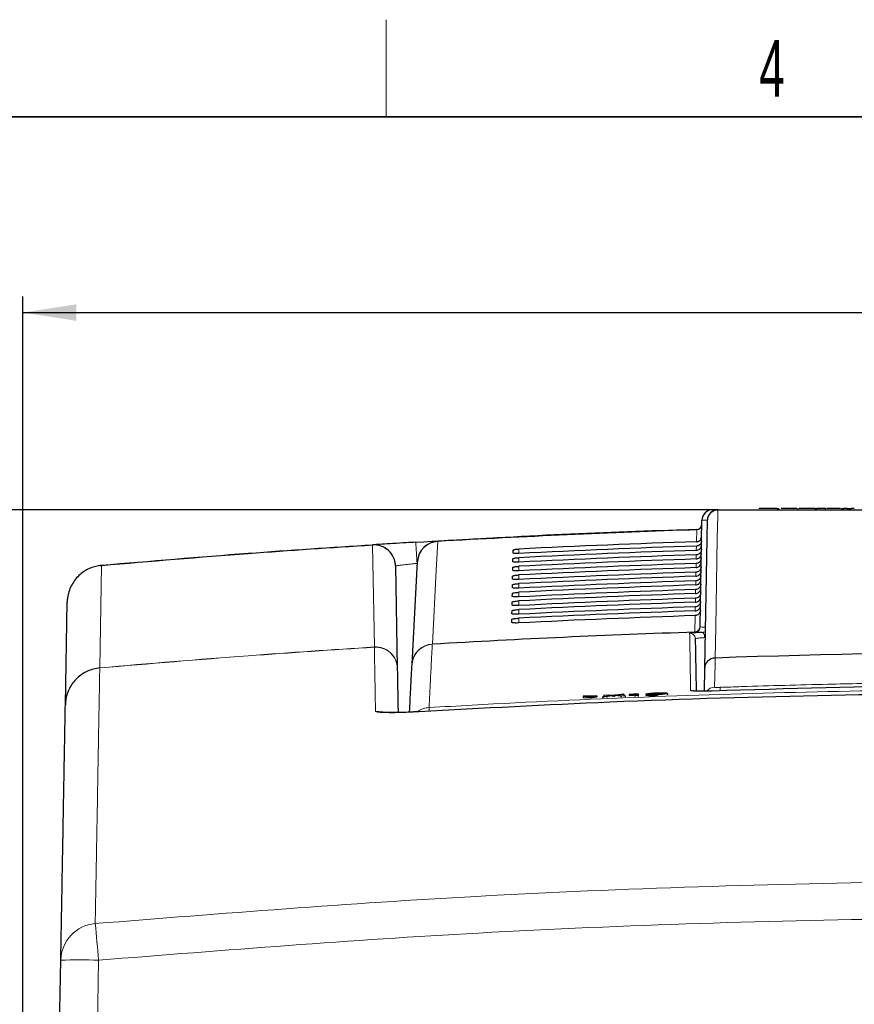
# Paper-space layout 'Blatt3' of a CAD drawing. Header units: millimetres. Extents: x 5 to 418, y 2 to 292.
# Tile 28 of 36: x 147 to 198, y 228 to 288. Entities that reach past the tile are written whole.
import ezdxf

# ---------------------------------------------------------------- set-up
doc = ezdxf.new("R2010")
doc.units = ezdxf.units.MM
doc.layers.add('SLD-0', color=7, linetype='Continuous')
doc.styles.add('SLDTEXTSTYLE0', font='TXT', dxfattribs={"width": 0.605})
doc.dimstyles.new('SLDDIMSTYLE5', dxfattribs={"dimtxt": 3.5, "dimasz": 3.302, "dimexe": 0, "dimexo": 0.0625, "dimgap": 0.875, "dimtad": 1, "dimlfac": 1.5, "dimrnd": 1e-09, "dimzin": 12, "dimdsep": 46, "dimtxsty": 'SLDTEXTSTYLE0', "dimsah": 1, "dimcen": 0.09, "dimadec": 0, "dimazin": 3, "dimtfac": 1, "dimtofl": 0, "dimtmove": 0, "dimatfit": 3, "dimfxl": 1, "dimfrac": 2, "dimtolj": 1, "dimtzin": 12, "dimarcsym": 0})

# ---------------------------------------------------------------- blocks, each defined once
blk = doc.blocks.new('_D_12')
at = {"layer": 'SLD-0', "color": 7}
for p, q in [((146.79, 140.933), (146.79, 271.389)), ((312.79, 140.933), (312.79, 271.389)), ((146.79, 270.389), (312.79, 270.389))]:
    blk.add_line(p, q, dxfattribs=at)
for points in [[(146.79, 270.389), (150.092, 269.881), (150.092, 270.897)], [(312.79, 270.389), (309.488, 270.897), (309.488, 269.881)]]:
    blk.add_solid(points, dxfattribs=at)
at = {"layer": 'SLD-0', "color": 7, "insert": (225.779, 274.901), "char_height": 3.5, "attachment_point": 1, "style": 'SLDTEXTSTYLE0'}
blk.add_mtext('249', dxfattribs=at)
blk = doc.blocks.new('_D_20')
at = {"layer": 'SLD-0', "color": 7}
for p, q in [((189.779, 258.2), (121.486, 258.2)), ((122.486, 138.266), (122.486, 258.2)), ((147.164, 138.266), (121.486, 138.266))]:
    blk.add_line(p, q, dxfattribs=at)
for points in [[(122.486, 258.2), (121.978, 254.898), (122.994, 254.898)], [(122.486, 138.266), (122.994, 141.568), (121.978, 141.568)]]:
    blk.add_solid(points, dxfattribs=at)
at = {"layer": 'SLD-0', "color": 7, "insert": (117.975, 192.217), "char_height": 3.5, "attachment_point": 1, "rotation": 90, "style": 'SLDTEXTSTYLE0'}
blk.add_mtext('179,9', dxfattribs=at)

psp = doc.layouts.new('Blatt3')

# ---------------------------------------------------------------- linework, layer by layer
at = {"color": 7, "linetype": 'Continuous', "lineweight": 25}
for p, q in [((189.4449, 258.1998), (189.7792, 258.1998)), ((192.4992, 258.2665), (192.2924, 258.2665)), ((193.2137, 258.2665), (192.4992, 258.2665)), ((193.4206, 258.2665), (193.2137, 258.2665)), ((193.4206, 258.2665), (193.5483, 258.2665)), ((194.6811, 258.2665), (194.7554, 258.2665)), ((195.771, 258.2665), (195.583, 258.2665)), ((195.771, 258.2665), (195.8838, 258.2665)), ((196.0154, 258.2665), (195.8838, 258.2665)), ((196.4013, 258.2665), (196.4396, 258.2665)), ((197.3937, 258.2665), (197.5573, 258.2665)), ((197.7454, 258.2665), (197.5573, 258.2665)), ((197.7454, 258.2665), (198.0086, 258.2665)), ((198.1966, 258.2665), (198.0086, 258.2665)), ((188.6637, 250.9739), (188.7784, 257.5448)), ((188.9533, 248.4171), (189.1127, 257.5448)), ((177.0903, 254.9882), (177.0935, 255.167)), ((177.0997, 255.5246), (177.1028, 255.7034)), ((169.8333, 254.7201), (169.9433, 248.415)), ((170.8571, 248.6454), (171.1895, 254.9872)), ((177.081, 254.4519), (177.0841, 254.6306)), ((177.0716, 253.9155), (177.0747, 254.0943)), ((177.0623, 253.3791), (177.0654, 253.5579)), ((177.0529, 252.8428), (177.056, 253.0216)), ((149.423, 246.1358), (149.5354, 252.4752)), ((177.0435, 252.3064), (177.0467, 252.4852)), ((177.0342, 251.77), (177.0373, 251.9488)), ((177.0248, 251.2337), (177.0279, 251.4125)), ((188.9533, 248.4171), (188.9526, 248.3742)), ((188.9282, 246.9757), (188.9526, 248.3742)), ((189.978, 247.2172), (189.898, 247.2138)), ((182.2741, 246.6941), (181.428, 246.6609)), ((181.428, 246.6609), (181.8527, 246.6288)), ((181.428, 246.6609), (181.4306, 246.5944)), ((181.4306, 246.5944), (181.8553, 246.5623)), ((181.8527, 246.6288), (182.2741, 246.6941)), ((181.8527, 246.6288), (181.8553, 246.5623)), ((181.8553, 246.5623), (182.2767, 246.6277)), ((182.2741, 246.6941), (182.2767, 246.6277)), ((182.6387, 246.6353), (183.2031, 246.7124)), ((182.9023, 246.6457), (182.6387, 246.6353)), ((182.6387, 246.6353), (182.6413, 246.5688)), ((182.7139, 246.7403), (182.9741, 246.7505)), ((183.2031, 246.7124), (182.7139, 246.7403)), ((182.7139, 246.7403), (182.7165, 246.6738)), ((182.7261, 246.6732), (182.7165, 246.6738)), ((183.2636, 246.695), (182.9023, 246.6457)), ((182.9023, 246.6457), (182.9049, 246.5799)), ((182.9741, 246.7505), (183.2423, 246.7352)), ((183.3355, 246.7048), (183.3381, 246.6401)), ((183.7728, 246.6799), (183.3987, 246.7012)), ((183.4219, 246.7423), (183.6874, 246.7785)), ((183.9514, 246.7889), (183.4652, 246.7225)), ((183.4652, 246.7225), (184.0333, 246.6901)), ((183.6874, 246.7785), (183.9514, 246.7889)), ((184.0333, 246.6901), (183.7728, 246.6799)), ((183.7728, 246.6799), (183.7753, 246.6159)), ((183.9514, 246.7889), (183.9539, 246.7249)), ((184.0333, 246.6901), (184.0358, 246.6264)), ((184.2773, 246.7642), (184.2769, 246.7762)), ((184.2773, 246.7642), (184.2798, 246.7006)), ((184.6331, 246.7137), (184.6304, 246.7931)), ((184.8295, 246.7214), (184.6331, 246.7137)), ((184.6331, 246.7137), (184.6355, 246.6503)), ((184.6996, 246.8183), (184.8261, 246.8233)), ((184.8261, 246.8233), (184.8295, 246.7214)), ((184.8261, 246.8233), (184.8286, 246.7596)), ((184.8295, 246.7214), (184.832, 246.658)), ((185.3188, 246.7924), (185.3213, 246.7287)), ((186.013, 246.8595), (186.0156, 246.7945)), ((186.0308, 246.7674), (186.0334, 246.7025)), ((186.6145, 246.8653), (186.3986, 246.8537)), ((186.439, 246.8207), (186.6552, 246.8259)), ((186.6145, 246.8653), (186.6161, 246.825)), ((186.6552, 246.8259), (186.6578, 246.7594)), ((148.5879, 199.0688), (149.1428, 230.3454))]:
    psp.add_line(p, q, dxfattribs=at)
at = {"color": 7, "linetype": 'Continuous', "lineweight": 18}
for p, q in [((188.4386, 256.2212), (188.4514, 256.9581)), ((188.4514, 256.9581), (188.4518, 256.9699)), ((188.7608, 256.5389), (188.7606, 256.5389)), ((168.5272, 249.7107), (168.4169, 256.0158)), ((172.4457, 256.2368), (172.445, 256.2486)), ((177.4565, 255.4945), (177.4565, 255.7682)), ((188.4292, 255.6867), (188.4338, 255.9497)), ((177.4565, 254.9574), (177.4565, 255.2336)), ((188.4199, 255.1521), (188.4245, 255.4126)), ((151.6647, 254.7465), (151.5521, 248.4244)), ((171.1636, 254.8828), (171.1687, 254.5896)), ((177.4565, 254.4203), (177.4565, 254.699)), ((188.4106, 254.6175), (188.4151, 254.8755)), ((177.4565, 253.8831), (177.4565, 254.1644)), ((188.4013, 254.083), (188.4057, 254.3385)), ((177.4565, 253.346), (177.4565, 253.6297)), ((188.392, 253.5484), (188.3964, 253.8014)), ((177.4565, 252.8089), (177.4565, 253.0951)), ((188.3733, 252.4793), (188.3777, 252.7272)), ((188.3827, 253.0138), (188.387, 253.2643)), ((177.4565, 252.2717), (177.4565, 252.5605)), ((188.364, 251.9447), (188.3683, 252.1902)), ((177.4565, 251.7346), (177.4565, 252.0259)), ((177.4565, 251.1975), (177.4565, 251.4912)), ((188.3414, 250.6495), (188.3589, 251.6531)), ((188.6637, 250.9739), (188.665, 250.9629)), ((188.665, 250.9629), (188.6716, 250.9544)), ((188.3432, 250.6388), (188.3414, 250.6495)), ((188.3516, 250.6278), (188.3432, 250.6388)), ((168.5272, 249.7107), (168.5269, 249.6993)), ((172.1101, 249.8835), (172.1119, 249.8949)), ((189.5957, 249.0275), (189.5972, 249.049)), ((151.5498, 248.4129), (151.5498, 248.4147)), ((151.5521, 248.4244), (151.5518, 248.4168)), ((183.2636, 246.695), (183.2662, 246.6302)), ((183.3987, 246.7012), (183.4012, 246.6367)), ((151.4758, 230.3455), (150.9209, 199.0688))]:
    psp.add_line(p, q, dxfattribs=at)
at = {"color": 7, "linetype": 'Continuous', "lineweight": 18, "flags": 128}
for points in [[(189.757, 258.1767), (189.751, 257.8312), (189.7268, 256.4493), (189.63, 250.9216), (189.5972, 249.049)], [(168.4162, 256.0275), (168.4162, 256.0273), (168.4162, 256.0268), (168.4163, 256.0259), (168.4164, 256.0246), (168.4165, 256.0229), (168.4166, 256.0209), (168.4168, 256.0186), (168.4169, 256.0158)], [(172.4457, 256.2368), (172.427, 255.8816), (172.3522, 254.4605), (172.1119, 249.8949)], [(188.9486, 250.2907), (188.9431, 250.3541), (188.9327, 250.4149), (188.9178, 250.4708), (188.899, 250.5199), (188.877, 250.5602), (188.8526, 250.5903), (188.8266, 250.6092), (188.8, 250.6161)], [(189.5957, 249.0275), (189.5942, 248.9443), (189.5884, 248.6118), (189.5641, 247.2215)], [(169.0105, 245.6936), (168.8651, 245.7222), (168.5964, 245.7325)]]:
    psp.add_lwpolyline(points, dxfattribs=at)
at = {"color": 7, "linetype": 'Continuous', "lineweight": 25}
for centre, radius, start, end in [((189.4449, 257.5331), 0.6667, 90, 179), ((189.7792, 257.5331), 0.6667, 90, 179), ((210.4565, -409.3335), 666.6667, 91.8915084, 93.2686177), ((188.4408, 257.303), 0.3333, 271.891508, 359), ((168.5001, 254.6968), 1.3333, 1, 93.6096), ((172.521, 254.9174), 1.3333, 93.268618, 177), ((210.4565, -409.3335), 660.3314, 91.9183596, 93.3291212), ((210.4565, -341.8002), 591.1958, 87.9778569, 92.0221431)]:
    psp.add_arc(centre, radius, start, end, dxfattribs=at)
at = {"color": 7, "linetype": 'Continuous', "lineweight": 18}
for centre, radius, start, end in [((189.7665, 257.5225), 0.6542, 90.830954, 178.053141), ((189.7885, 258.1687), 0.0325, 106.556336, 165.709), ((210.4565, -409.3335), 666.6549, 91.8915722, 93.2686177), ((188.4422, 257.2896), 0.3317, 271.595857, 358.761046), ((168.5055, 254.6907), 1.3281, 1.270168, 93.823164), ((-144.668, 236.5554), 316.3628, 3.321088, 3.558358), ((172.5133, 254.9127), 1.3259, 92.922787, 176.778589), ((188.3321, 250.9811), 0.3317, 271.623052, 358.761196), ((188.3311, 250.9726), 0.3341, 272.07739, 358.3284), ((188.3383, 250.9608), 0.3333, 272.274803, 358.885834), ((210.4565, -409.3335), 660.3427, 91.9190537, 93.3289036), ((188.0296, 250.2227), 0.3333, 1.011817, 91.95839), ((168.6108, 248.3688), 1.3331, 1.009788, 93.607865), ((168.6155, 248.3855), 1.3281, 1.270114, 93.813807), ((172.1871, 248.5527), 1.333, 93.31444, 176.990741), ((172.1809, 248.5709), 1.3258, 92.982173, 176.778888), ((189.6184, 248.3619), 0.6659, 91.956745, 178.948065), ((189.6072, 248.3948), 0.6542, 90.874316, 178.054079), ((210.4565, -341.8002), 591.2173, 87.9780764, 92.0219236), ((189.5874, 246.5548), 0.6671, 92.005529, 139.799222), ((106.8762, 244.0983), 83.0797, 2.001397, 2.148115), ((188.0912, 246.6937), 0.3339, 64.350128, 91.951666), ((171.9816, 244.6313), 1.3348, 93.329768, 124.939554), ((159.8838, 245.0378), 12.0559, 3.434392, 4.405331), ((151.4628, 230.2953), 2.3205, 94.753302, 178.764544), ((-323.51, 188.3855), 476.8355, 5.048377, 5.321334), ((150.3113, 197.5697), 32.7965, 87.965283, 92.041854)]:
    psp.add_arc(centre, radius, start, end, dxfattribs=at)
psp.add_ellipse((190.1117, 257.5331), major_axis=(1.3333, -0.0116), ratio=0.0087242, start_param=2.4177127, end_param=3.1415165, dxfattribs=at)
at = {"color": 7, "linetype": 'Continuous', "lineweight": 25}
for centre, major_axis, start_param, end_param in [((210.4565, -410.8925), (0, 667.4769), 0.0329928, 0.0494602), ((210.4565, -407.7825), (0, 664.0975), 0.0331679, 0.0497121), ((210.4565, -410.8912), (0, 666.9417), 0.0330333, 0.0494999), ((210.4565, -407.7838), (0, 663.5622), 0.0332088, 0.0497522), ((210.4565, -410.89), (0, 666.4065), 0.0330738, 0.0495397), ((210.4565, -407.785), (0, 663.027), 0.0332497, 0.0497924), ((210.4565, -410.8887), (0, 665.8713), 0.0331144, 0.0495796), ((210.4565, -407.7863), (0, 662.4918), 0.0332907, 0.0498327), ((210.4565, -410.8875), (0, 665.3361), 0.0331551, 0.0496195), ((210.4565, -407.7875), (0, 661.9566), 0.0333318, 0.049873), ((210.4565, -410.8862), (0, 664.8009), 0.0331958, 0.0496595), ((210.4565, -407.7888), (0, 661.4214), 0.033373, 0.0499134), ((210.4565, -410.885), (0, 664.2657), 0.0332366, 0.0496995), ((210.4565, -407.79), (0, 660.8862), 0.0334142, 0.0499539), ((210.4565, -410.8837), (0, 663.7304), 0.0332775, 0.0497396), ((210.4565, -407.7913), (0, 660.351), 0.0334555, 0.0499944), ((210.4565, -410.8825), (0, 663.1952), 0.0333184, 0.0497798), ((210.4565, -407.7925), (0, 659.8157), 0.0334968, 0.050035)]:
    psp.add_ellipse(centre, major_axis=major_axis, ratio=0.9999973, start_param=start_param, end_param=end_param, dxfattribs=at)
at = {"color": 7, "linetype": 'Continuous', "lineweight": 18}
for points, knots in [([(231.1559, 258.1767), (227.7353, 258.1768), (220.894, 258.177), (212.8475, 258.1771), (205.9245, 258.1771), (200.1219, 258.177), (194.3448, 258.1769), (190.898, 258.1767), (189.757, 258.1767)], [0, 0, 0, 0, 0.2486467, 0.497289, 0.5811431, 0.7490357, 0.9169292, 1, 1, 1, 1]), ([(169.8333, 254.7201), (169.8479, 254.7243), (169.8773, 254.7328), (170.1066, 254.7645), (170.4441, 254.8057), (170.8181, 254.8474), (171.0655, 254.8727), (171.1636, 254.8828)], [0, 0, 0, 0, 0.21427, 0.4287754, 0.6436592, 0.858804, 1, 1, 1, 1]), ([(188.6716, 250.9544), (188.7001, 250.9499), (188.7508, 250.942), (188.9222, 250.9417), (188.9974, 250.9415)], [0, 0, 0, 0, 0.560985, 1, 1, 1, 1]), ([(188.0183, 250.5557), (188.0329, 250.5605), (188.0623, 250.57), (188.2928, 250.589), (188.5619, 250.6049), (188.7478, 250.6136), (188.8, 250.6161)], [0, 0, 0, 0, 0.2949123, 0.5898446, 0.8848018, 1, 1, 1, 1]), ([(188.0798, 247.0274), (188.0796, 247.0418), (188.0783, 247.1138), (188.0731, 247.4117), (188.0534, 248.5427), (188.0329, 249.7172), (188.0217, 250.3582), (188.0183, 250.5557)], [0, 0, 0, 0, 0.0088087, 0.0440433, 0.1849823, 0.7487663, 1, 1, 1, 1]), ([(188.9486, 250.2907), (188.9095, 250.2884), (188.7701, 250.2801), (188.5685, 250.2643), (188.3958, 250.2446), (188.3738, 250.2339), (188.3629, 250.2286)], [0, 0, 0, 0, 0.1151457, 0.4100518, 0.7050246, 1, 1, 1, 1]), ([(188.8, 250.6161), (188.8375, 250.6193), (188.9039, 250.6251), (188.9655, 250.6442), (188.9924, 250.6525)], [0, 0, 0, 0, 0.5638041, 1, 1, 1, 1]), ([(168.5269, 249.6993), (165.927, 249.5281), (160.2638, 249.1552), (154.6087, 248.6735), (151.5498, 248.4129)], [0, 0, 0, 0, 0.4590772, 1, 1, 1, 1]), ([(151.5521, 248.4244), (154.61, 248.6849), (160.2644, 249.1665), (165.927, 249.5394), (168.5272, 249.7107)], [0, 0, 0, 0, 0.5408011, 1, 1, 1, 1]), ([(168.5964, 245.7325), (168.5862, 246.3147), (168.5658, 247.4792), (168.5421, 248.8285), (168.5322, 249.3977), (168.5269, 249.6993)], [0, 0, 0, 0, 0.3196707, 0.6394063, 1, 1, 1, 1]), ([(172.1101, 249.8835), (172.1088, 249.8587), (172.1023, 249.7348), (172.0713, 249.1457), (172.0109, 247.9966), (171.9337, 246.5277), (171.904, 245.9638)], [0, 0, 0, 0, 0.0322876, 0.1614382, 0.6780666, 1, 1, 1, 1]), ([(151.5498, 248.4129), (151.5451, 248.1453), (151.5356, 247.61), (151.5125, 246.3037), (151.4828, 244.6224), (151.4458, 242.5283), (151.4016, 240.0264), (151.3453, 236.8425), (151.2977, 234.1458), (151.2705, 232.6079)], [0, 0, 0, 0, 0.1354201, 0.2708403, 0.4076924, 0.5445446, 0.6814383, 0.818332, 1, 1, 1, 1]), ([(189.5641, 247.2215), (189.5677, 247.2192), (189.575, 247.2148), (189.6324, 247.2106), (189.7169, 247.2089), (189.8107, 247.2097), (189.8727, 247.2116), (189.8976, 247.2124)], [0, 0, 0, 0, 0.2147505, 0.4295793, 0.6438148, 0.8575512, 1, 1, 1, 1]), ([(189.8976, 247.2124), (190.3417, 247.2276), (192.5627, 247.3035), (196.1426, 247.4053), (199.2789, 247.4641), (200.6377, 247.4896)], [0, 0, 0, 0, 0.1241023, 0.6205161, 1, 1, 1, 1]), ([(171.904, 245.9638), (172.7915, 246.0151), (177.2286, 246.2713), (188.7771, 246.8086), (206.5628, 247.1974), (227.8388, 247.0156), (241.9777, 246.3131), (249.0089, 245.9638)], [0, 0, 0, 0, 0.03456624, 0.17283554, 0.44954959, 0.72626364, 1, 1, 1, 1]), ([(189.4128, 246.9845), (189.2628, 246.9806), (188.963, 246.9729), (188.5635, 246.9748), (188.262, 246.9868), (188.1027, 247.0058), (188.0863, 247.0213), (188.0798, 247.0274)], [0, 0, 0, 0, 0.2149218, 0.4298257, 0.6447637, 0.8597292, 1, 1, 1, 1]), ([(168.5964, 245.7325), (168.6098, 245.7194), (168.6434, 245.6867), (168.9656, 245.6539), (169.5697, 245.6432), (170.3695, 245.6591), (170.9688, 245.6904), (171.2685, 245.706)], [0, 0, 0, 0, 0.1425574, 0.3566686, 0.5708961, 0.785425, 1, 1, 1, 1]), ([(151.2705, 232.6079), (159.1231, 233.2307), (171.5362, 234.2152), (188.5485, 234.9252), (202.2683, 235.2405), (215.9921, 235.2669), (229.7136, 235.0127), (243.4269, 234.4754), (252.56, 233.9282), (257.1231, 233.6073), (257.1231, 233.6073)], [0, 0, 0, 0, 0.2229873, 0.3524885, 0.4819898, 0.611491, 0.7409922, 0.870496, 0.9999996, 1, 1, 1, 1]), ([(256.9612, 231.3416), (252.412, 231.6341), (243.3136, 232.2193), (229.6467, 232.7388), (215.9731, 232.9964), (202.2967, 232.9689), (188.6244, 232.655), (171.671, 231.9474), (159.3011, 230.9662), (151.4758, 230.3455)], [0, 0, 0, 0, 0.1295027, 0.2590054, 0.3885077, 0.51801, 0.6475123, 0.7770145, 1, 1, 1, 1])]:
    psp.add_open_spline(points, degree=3, knots=knots, dxfattribs=at)
at = {"color": 7, "linetype": 'Continuous', "lineweight": 25}
for points, knots in [([(189.7792, 258.1998), (193.2261, 258.1998), (200.1341, 258.1998), (210.5166, 258.1998), (220.8755, 258.1998), (227.7096, 258.1998), (231.1337, 258.1998)], [0, 0, 0, 0, 0.2508222, 0.5026819, 0.7508343, 1, 1, 1, 1]), ([(194.1704, 258.2665), (194.0911, 258.2665), (193.9329, 258.2665), (193.7559, 258.2665), (193.6747, 258.2665), (193.6682, 258.2665), (193.665, 258.2665)], [0, 0, 0, 0, 0.27995211, 0.55866091, 0.77899431, 1, 1, 1, 1]), ([(194.6369, 258.2665), (194.6158, 258.2665), (194.5736, 258.2665), (194.4094, 258.2665), (194.261, 258.2665), (194.1704, 258.2665)], [0, 0, 0, 0, 0.28061317, 0.56083289, 1, 1, 1, 1]), ([(195.144, 258.2665), (195.0949, 258.2665), (194.9971, 258.2665), (194.8754, 258.2665), (194.8033, 258.2665), (194.7966, 258.2665), (194.7932, 258.2665)], [0, 0, 0, 0, 0.2808155, 0.5596902, 0.7796958, 1, 1, 1, 1]), ([(195.5265, 258.2665), (195.4624, 258.2665), (195.3478, 258.2665), (195.2063, 258.2665), (195.144, 258.2665)], [0, 0, 0, 0, 0.55997142, 1, 1, 1, 1]), ([(195.583, 258.2665), (195.568, 258.2665), (195.5414, 258.2665), (195.5311, 258.2665), (195.5265, 258.2665)], [0, 0, 0, 0, 0.5596973, 1, 1, 1, 1]), ([(196.259, 258.2665), (196.2294, 258.2665), (196.1704, 258.2665), (196.0856, 258.2665), (196.0045, 258.2665), (196.0109, 258.2665), (196.0154, 258.2665)], [0, 0, 0, 0, 0.18743274, 0.37382111, 0.5594622, 1, 1, 1, 1]), ([(196.3915, 258.2665), (196.367, 258.2665), (196.3232, 258.2665), (196.2786, 258.2665), (196.259, 258.2665)], [0, 0, 0, 0, 0.5600783, 1, 1, 1, 1]), ([(196.9306, 258.2665), (196.8712, 258.2665), (196.7528, 258.2665), (196.601, 258.2665), (196.5161, 258.2665), (196.4957, 258.2665), (196.4855, 258.2665)], [0, 0, 0, 0, 0.2807392, 0.5592969, 0.7793109, 1, 1, 1, 1]), ([(197.3505, 258.2665), (197.3414, 258.2665), (197.3233, 258.2665), (197.1659, 258.2665), (197.0199, 258.2665), (196.9306, 258.2665)], [0, 0, 0, 0, 0.279926, 0.5600378, 1, 1, 1, 1]), ([(171.085, 256.1905), (176.4534, 256.5026), (182.2502, 256.8397), (188.0544, 256.9666), (188.4833, 256.976)], [0, 0, 0, 0, 0.92610091, 1, 1, 1, 1]), ([(188.4386, 256.2212), (188.4757, 256.2261), (188.5501, 256.236), (188.6476, 256.2965), (188.7204, 256.3834), (188.754, 256.47), (188.7591, 256.5232), (188.7606, 256.5389)], [0, 0, 0, 0, 0.225254, 0.4504807, 0.6764687, 0.9039241, 1, 1, 1, 1]), ([(151.6627, 254.7581), (154.6845, 255.0151), (160.2651, 255.4897), (165.8537, 255.8584), (168.4162, 256.0275)], [0, 0, 0, 0, 0.5414736, 1, 1, 1, 1]), ([(168.4169, 256.0158), (165.8545, 255.8467), (160.2663, 255.478), (154.6861, 255.0035), (151.6647, 254.7465)], [0, 0, 0, 0, 0.458552, 1, 1, 1, 1]), ([(171.085, 256.1905), (170.8884, 256.1788), (170.3924, 256.1494), (169.6421, 256.1039), (168.9649, 256.062), (168.5048, 256.0331), (168.4457, 256.0294), (168.4162, 256.0275)], [0, 0, 0, 0, 0.1412667, 0.3563819, 0.5711623, 0.7856219, 1, 1, 1, 1]), ([(177.1028, 255.7034), (177.1035, 255.7055), (177.1059, 255.713), (177.1361, 255.727), (177.2091, 255.7437), (177.3109, 255.7578), (177.3989, 255.7652), (177.4476, 255.7678), (177.4565, 255.7682)], [0, 0, 0, 0, 0.0850535, 0.30199052, 0.51961151, 0.73676938, 0.95223374, 1, 1, 1, 1]), ([(188.7469, 255.7437), (188.7425, 255.7055), (188.7337, 255.6292), (188.6734, 255.5285), (188.5862, 255.4538), (188.4973, 255.4186), (188.4422, 255.4141), (188.4245, 255.4126)], [0, 0, 0, 0, 0.2249182, 0.4498771, 0.6736383, 0.8949613, 1, 1, 1, 1]), ([(188.4292, 255.6867), (188.4664, 255.6916), (188.5407, 255.7014), (188.6383, 255.7619), (188.711, 255.8488), (188.7463, 255.9392), (188.7503, 255.9965), (188.7517, 256.0162)], [0, 0, 0, 0, 0.2200079, 0.4399891, 0.6607138, 0.8828719, 1, 1, 1, 1]), ([(188.7563, 256.2808), (188.7519, 256.2426), (188.7431, 256.1663), (188.6828, 256.0656), (188.5956, 255.9908), (188.5067, 255.9557), (188.4516, 255.9511), (188.4338, 255.9497)], [0, 0, 0, 0, 0.2249122, 0.4498651, 0.6736204, 0.8949376, 1, 1, 1, 1]), ([(177.0935, 255.167), (177.0942, 255.1693), (177.0968, 255.1771), (177.1286, 255.1916), (177.204, 255.2087), (177.3089, 255.2231), (177.3987, 255.2306), (177.448, 255.2332), (177.4565, 255.2336)], [0, 0, 0, 0, 0.08853685, 0.30549419, 0.52312074, 0.74026227, 0.95569578, 1, 1, 1, 1]), ([(177.4565, 255.4945), (177.4412, 255.4938), (177.3863, 255.4914), (177.294, 255.4907), (177.1963, 255.4953), (177.1277, 255.5052), (177.1017, 255.516), (177.1001, 255.5229), (177.0997, 255.5246)], [0, 0, 0, 0, 0.0819832, 0.2941466, 0.5056511, 0.7175519, 0.931033, 1, 1, 1, 1]), ([(188.7375, 255.2066), (188.7331, 255.1685), (188.7243, 255.0922), (188.6641, 254.9915), (188.5768, 254.9167), (188.488, 254.8815), (188.4328, 254.877), (188.4151, 254.8755)], [0, 0, 0, 0, 0.2249241, 0.449889, 0.6736562, 0.8949851, 1, 1, 1, 1]), ([(188.4199, 255.1521), (188.4571, 255.157), (188.5314, 255.1668), (188.629, 255.2274), (188.7017, 255.3143), (188.7369, 255.4047), (188.741, 255.4619), (188.7423, 255.4816)], [0, 0, 0, 0, 0.2200138, 0.4400009, 0.6607316, 0.8828958, 1, 1, 1, 1]), ([(151.5475, 254.745), (151.3289, 254.6956), (150.8542, 254.5885), (150.2271, 254.151), (149.7501, 253.5159), (149.5661, 252.9247), (149.5375, 252.5733), (149.5356, 252.4824), (149.5354, 252.4752)], [0, 0, 0, 0, 0.2028755, 0.4405312, 0.6784807, 0.916947, 0.9934265, 1, 1, 1, 1]), ([(151.5475, 254.745), (151.5838, 254.7496), (151.6221, 254.7545), (151.6606, 254.7579), (151.6627, 254.7581)], [0, 0, 0, 0, 0.945588, 1, 1, 1, 1]), ([(151.6647, 254.7465), (151.6626, 254.7465), (151.6234, 254.747), (151.5844, 254.746), (151.5475, 254.745)], [0, 0, 0, 0, 0.0537687, 1, 1, 1, 1]), ([(177.0841, 254.6306), (177.0849, 254.6331), (177.0877, 254.6412), (177.121, 254.6561), (177.199, 254.6737), (177.3069, 254.6884), (177.3985, 254.696), (177.4485, 254.6986), (177.4565, 254.699)], [0, 0, 0, 0, 0.0918409, 0.3088174, 0.5264491, 0.7435751, 0.9589796, 1, 1, 1, 1]), ([(177.4565, 254.9574), (177.4401, 254.9567), (177.3831, 254.9541), (177.2879, 254.9535), (177.1881, 254.9583), (177.1182, 254.9685), (177.0923, 254.9795), (177.0907, 254.9866), (177.0903, 254.9882)], [0, 0, 0, 0, 0.08535942, 0.29750523, 0.50900587, 0.7209231, 0.93443429, 1, 1, 1, 1]), ([(188.7282, 254.6696), (188.7238, 254.6314), (188.7149, 254.5551), (188.6547, 254.4544), (188.5675, 254.3796), (188.4786, 254.3445), (188.4235, 254.3399), (188.4057, 254.3385)], [0, 0, 0, 0, 0.2249301, 0.449901, 0.6736741, 0.8950089, 1, 1, 1, 1]), ([(188.4106, 254.6175), (188.4478, 254.6225), (188.5221, 254.6323), (188.6197, 254.6928), (188.6924, 254.7797), (188.7276, 254.8701), (188.7316, 254.9273), (188.733, 254.9471)], [0, 0, 0, 0, 0.2200197, 0.4400127, 0.6607494, 0.8829196, 1, 1, 1, 1]), ([(177.4565, 253.8831), (177.438, 253.8823), (177.3768, 253.8796), (177.2759, 253.8791), (177.1717, 253.8843), (177.0993, 253.8952), (177.0734, 253.9067), (177.0719, 253.9139), (177.0716, 253.9155)], [0, 0, 0, 0, 0.0916086, 0.3037232, 0.5152183, 0.7271671, 0.9407346, 1, 1, 1, 1]), ([(177.0747, 254.0943), (177.0756, 254.0969), (177.0786, 254.1053), (177.1135, 254.1207), (177.1939, 254.1386), (177.3049, 254.1537), (177.3983, 254.1613), (177.4489, 254.164), (177.4565, 254.1644)], [0, 0, 0, 0, 0.09497923, 0.31197387, 0.5296104, 0.74672165, 0.96209856, 1, 1, 1, 1]), ([(177.4565, 254.4203), (177.4391, 254.4195), (177.38, 254.4169), (177.2819, 254.4163), (177.1799, 254.4213), (177.1088, 254.4318), (177.0828, 254.4431), (177.0813, 254.4503), (177.081, 254.4519)], [0, 0, 0, 0, 0.0885636, 0.3006931, 0.5121907, 0.724124, 0.9376639, 1, 1, 1, 1]), ([(188.7188, 254.1325), (188.7144, 254.0943), (188.7056, 254.018), (188.6453, 253.9173), (188.5581, 253.8426), (188.4692, 253.8074), (188.4141, 253.8029), (188.3964, 253.8014)], [0, 0, 0, 0, 0.2249361, 0.4499129, 0.673692, 0.8950327, 1, 1, 1, 1]), ([(188.4013, 254.083), (188.4385, 254.0879), (188.5128, 254.0977), (188.6103, 254.1583), (188.683, 254.2452), (188.7183, 254.3355), (188.7223, 254.3928), (188.7237, 254.4125)], [0, 0, 0, 0, 0.2200256, 0.4400245, 0.6607672, 0.8829435, 1, 1, 1, 1]), ([(177.4565, 253.346), (177.437, 253.3451), (177.3737, 253.3424), (177.2699, 253.3419), (177.1635, 253.3473), (177.0899, 253.3585), (177.0639, 253.3703), (177.0625, 253.3776), (177.0623, 253.3791)], [0, 0, 0, 0, 0.0945061, 0.3066068, 0.5181, 0.730064, 0.9436579, 1, 1, 1, 1]), ([(177.0654, 253.5579), (177.0663, 253.5606), (177.0695, 253.5694), (177.106, 253.5852), (177.1888, 253.6036), (177.3029, 253.619), (177.3981, 253.6267), (177.4493, 253.6294), (177.4565, 253.6297)], [0, 0, 0, 0, 0.097964, 0.3149759, 0.5326169, 0.7497141, 0.965065, 1, 1, 1, 1]), ([(188.3827, 253.0138), (188.4198, 253.0188), (188.4942, 253.0286), (188.5917, 253.0892), (188.6644, 253.1761), (188.6996, 253.2664), (188.7036, 253.3236), (188.705, 253.3434)], [0, 0, 0, 0, 0.2200375, 0.4400482, 0.660803, 0.8829914, 1, 1, 1, 1]), ([(188.7094, 253.5954), (188.705, 253.5572), (188.6962, 253.4809), (188.6359, 253.3802), (188.5487, 253.3055), (188.4598, 253.2703), (188.4047, 253.2658), (188.387, 253.2643)], [0, 0, 0, 0, 0.2249421, 0.449925, 0.67371, 0.8950566, 1, 1, 1, 1]), ([(188.392, 253.5484), (188.4291, 253.5533), (188.5035, 253.5631), (188.601, 253.6237), (188.6737, 253.7106), (188.7089, 253.801), (188.713, 253.8582), (188.7144, 253.8779)], [0, 0, 0, 0, 0.2200315, 0.4400364, 0.6607851, 0.8829674, 1, 1, 1, 1]), ([(177.4565, 252.8089), (177.4359, 252.808), (177.3706, 252.8051), (177.2639, 252.8047), (177.1554, 252.8103), (177.0804, 252.8218), (177.0545, 252.8339), (177.0532, 252.8413), (177.0529, 252.8428)], [0, 0, 0, 0, 0.09726656, 0.30935445, 0.52084616, 0.73282487, 0.94644412, 1, 1, 1, 1]), ([(177.056, 253.0216), (177.0571, 253.0244), (177.0604, 253.0335), (177.0985, 253.0498), (177.1838, 253.0686), (177.3009, 253.0843), (177.3979, 253.0921), (177.4497, 253.0948), (177.4565, 253.0951)], [0, 0, 0, 0, 0.1008064, 0.3178345, 0.5354797, 0.7525636, 0.9678898, 1, 1, 1, 1]), ([(188.3733, 252.4793), (188.4105, 252.4842), (188.4848, 252.494), (188.5824, 252.5546), (188.6551, 252.6415), (188.6903, 252.7319), (188.6943, 252.7891), (188.6957, 252.8088)], [0, 0, 0, 0, 0.2200434, 0.4400601, 0.6608209, 0.8830154, 1, 1, 1, 1]), ([(188.7, 253.0583), (188.6956, 253.0202), (188.6868, 252.9439), (188.6266, 252.8432), (188.5393, 252.7684), (188.4505, 252.7332), (188.3954, 252.7287), (188.3777, 252.7272)], [0, 0, 0, 0, 0.2249481, 0.449937, 0.673728, 0.8950805, 1, 1, 1, 1]), ([(177.4565, 252.2717), (177.4349, 252.2708), (177.3674, 252.2679), (177.2579, 252.2675), (177.1472, 252.2733), (177.071, 252.2852), (177.0451, 252.2974), (177.0438, 252.305), (177.0435, 252.3064)], [0, 0, 0, 0, 0.0998996, 0.3119756, 0.5234662, 0.7354592, 0.9491028, 1, 1, 1, 1]), ([(177.0467, 252.4852), (177.0478, 252.4882), (177.0513, 252.4975), (177.0909, 252.5143), (177.1787, 252.5335), (177.2989, 252.5496), (177.3977, 252.5574), (177.4502, 252.5602), (177.4565, 252.5605)], [0, 0, 0, 0, 0.1035163, 0.3205598, 0.538209, 0.7552801, 0.970583, 1, 1, 1, 1]), ([(188.364, 251.9447), (188.4012, 251.9496), (188.4755, 251.9595), (188.5731, 252.02), (188.6457, 252.1069), (188.681, 252.1973), (188.685, 252.2545), (188.6864, 252.2742)], [0, 0, 0, 0, 0.22004937, 0.44007205, 0.66083888, 0.88303949, 1, 1, 1, 1]), ([(188.6907, 252.5212), (188.6863, 252.4831), (188.6774, 252.4068), (188.6172, 252.3061), (188.53, 252.2313), (188.4411, 252.1962), (188.386, 252.1916), (188.3683, 252.1902)], [0, 0, 0, 0, 0.2249541, 0.449949, 0.673746, 0.8951044, 1, 1, 1, 1]), ([(177.0279, 251.4125), (177.0292, 251.4158), (177.0331, 251.4257), (177.0759, 251.4434), (177.1686, 251.4635), (177.2949, 251.4801), (177.3972, 251.4882), (177.451, 251.491), (177.4565, 251.4912)], [0, 0, 0, 0, 0.1085743, 0.3256464, 0.5433028, 0.7603502, 0.9756098, 1, 1, 1, 1]), ([(177.4565, 251.7346), (177.4338, 251.7336), (177.3643, 251.7306), (177.2519, 251.7303), (177.1391, 251.7363), (177.0616, 251.7485), (177.0356, 251.761), (177.0344, 251.7686), (177.0342, 251.77)], [0, 0, 0, 0, 0.1024138, 0.3144788, 0.5259687, 0.7379756, 0.9516424, 1, 1, 1, 1]), ([(177.0373, 251.9488), (177.0385, 251.952), (177.0422, 251.9616), (177.0834, 251.9789), (177.1737, 251.9985), (177.2969, 252.0148), (177.3975, 252.0228), (177.4506, 252.0256), (177.4565, 252.0259)], [0, 0, 0, 0, 0.1061028, 0.323161, 0.5408139, 0.7578729, 0.9731535, 1, 1, 1, 1]), ([(188.6813, 251.9842), (188.6769, 251.946), (188.6681, 251.8697), (188.6078, 251.769), (188.5206, 251.6942), (188.4317, 251.6591), (188.3766, 251.6545), (188.3589, 251.6531)], [0, 0, 0, 0, 0.2249602, 0.4499611, 0.6737641, 0.8951284, 1, 1, 1, 1]), ([(177.4565, 251.1975), (177.4328, 251.1964), (177.3612, 251.1933), (177.2459, 251.1931), (177.1309, 251.1993), (177.0522, 251.2118), (177.0262, 251.2246), (177.025, 251.2323), (177.0248, 251.2337)], [0, 0, 0, 0, 0.1048171, 0.3168719, 0.5283614, 0.7403818, 0.9540709, 1, 1, 1, 1]), ([(188.8, 250.6161), (188.6898, 250.6162), (188.4606, 250.6165), (188.3888, 250.6239), (188.3516, 250.6278)], [0, 0, 0, 0, 0.4810346, 1, 1, 1, 1]), ([(188.3629, 250.2286), (188.37, 249.8171), (188.3834, 249.0495), (188.4081, 247.6389), (188.4195, 246.9842)], [0, 0, 0, 0, 0.5359368, 1, 1, 1, 1]), ([(151.5498, 248.4147), (151.291, 248.366), (150.7733, 248.2686), (150.1137, 247.8078), (149.6369, 247.1735), (149.4537, 246.5842), (149.425, 246.2341), (149.4231, 246.1438), (149.423, 246.1358)], [0, 0, 0, 0, 0.2298925, 0.4597782, 0.6898502, 0.9202494, 0.9929388, 1, 1, 1, 1]), ([(170.7018, 245.6812), (170.7277, 246.176), (170.7978, 247.5123), (170.8335, 248.1937), (170.856, 248.6227)], [0, 0, 0, 0, 0.37034922, 1, 1, 1, 1]), ([(169.9437, 248.3923), (169.9491, 248.0861), (169.9591, 247.5083), (169.9763, 246.525), (169.9888, 245.8077), (169.9914, 245.6579)], [0, 0, 0, 0, 0.4715934, 0.8896667, 1, 1, 1, 1]), ([(205.3219, 247.2826), (204.7, 247.2834), (199.3958, 247.2902), (194.0935, 247.1278), (189.4128, 246.9845)], [0, 0, 0, 0, 0.1172367, 1, 1, 1, 1]), ([(249.6445, 245.7074), (245.7039, 245.9183), (237.2064, 246.3733), (224.1381, 246.7594), (210.4509, 246.9037), (196.7664, 246.7582), (183.7036, 246.3715), (175.2089, 245.9169), (171.2685, 245.706)], [0, 0, 0, 0, 0.1509637, 0.3255339, 0.5001042, 0.674574, 0.8490439, 1, 1, 1, 1]), ([(183.2423, 246.7352), (183.2596, 246.7342), (183.2836, 246.7327), (183.3133, 246.7307), (183.3192, 246.7293), (183.3221, 246.7286)], [0, 0, 0, 0, 0.5612769, 0.7817626, 1, 1, 1, 1]), ([(183.3355, 246.7048), (183.322, 246.703), (183.2979, 246.6997), (183.2741, 246.6964), (183.2636, 246.695)], [0, 0, 0, 0, 0.5600016, 1, 1, 1, 1]), ([(183.3221, 246.7286), (183.3407, 246.7312), (183.374, 246.7357), (183.4072, 246.7403), (183.4219, 246.7423)], [0, 0, 0, 0, 0.5599999, 1, 1, 1, 1]), ([(183.3987, 246.7012), (183.3868, 246.7019), (183.3657, 246.7031), (183.3447, 246.7043), (183.3355, 246.7048)], [0, 0, 0, 0, 0.5599998, 1, 1, 1, 1]), ([(184.2769, 246.7762), (184.3724, 246.7836), (184.5428, 246.7967), (184.6517, 246.8117), (184.6996, 246.8183)], [0, 0, 0, 0, 0.5604274, 1, 1, 1, 1]), ([(184.6304, 246.7931), (184.5698, 246.7874), (184.4615, 246.7771), (184.3337, 246.7681), (184.2773, 246.7642)], [0, 0, 0, 0, 0.5596859, 1, 1, 1, 1]), ([(184.633, 246.7266), (184.5724, 246.7209), (184.4642, 246.7106), (184.3363, 246.7017), (184.28, 246.6977)], [0, 0, 0, 0, 0.5596859, 1, 1, 1, 1]), ([(185.3188, 246.7924), (185.3269, 246.8001), (185.3428, 246.8154), (185.513, 246.8402), (185.7633, 246.8599), (185.9364, 246.8678), (186.023, 246.8717)], [0, 0, 0, 0, 0.28049248, 0.55956971, 0.77961533, 1, 1, 1, 1]), ([(186.0308, 246.7674), (185.916, 246.7634), (185.6871, 246.7555), (185.4446, 246.7615), (185.3383, 246.7755), (185.3253, 246.7868), (185.3188, 246.7924)], [0, 0, 0, 0, 0.2799551, 0.5580876, 0.7789116, 1, 1, 1, 1]), ([(186.0334, 246.7009), (185.9186, 246.697), (185.6897, 246.6891), (185.4472, 246.695), (185.3409, 246.709), (185.3279, 246.7203), (185.3215, 246.726)], [0, 0, 0, 0, 0.2799551, 0.5580876, 0.7789116, 1, 1, 1, 1]), ([(186.013, 246.8595), (185.9589, 246.8572), (185.8507, 246.8524), (185.7063, 246.8412), (185.558, 246.8229), (185.5444, 246.81), (185.5349, 246.801)], [0, 0, 0, 0, 0.1872234, 0.3739058, 0.5607363, 1, 1, 1, 1]), ([(185.5349, 246.801), (185.5394, 246.7957), (185.5483, 246.7851), (185.638, 246.774), (185.8161, 246.7722), (185.9454, 246.7763), (186.0102, 246.7783)], [0, 0, 0, 0, 0.281245, 0.5607156, 0.780138, 1, 1, 1, 1]), ([(186.0156, 246.7931), (185.961, 246.7907), (185.852, 246.7859), (185.7141, 246.7748), (185.6232, 246.7655), (185.6121, 246.761), (185.6106, 246.7604)], [0, 0, 0, 0, 0.31785876, 0.63479889, 0.9519906, 1, 1, 1, 1]), ([(186.0102, 246.7783), (186.069, 246.781), (186.1867, 246.7864), (186.3656, 246.8021), (186.4112, 246.8137), (186.439, 246.8207)], [0, 0, 0, 0, 0.28071123, 0.56090458, 1, 1, 1, 1]), ([(186.3986, 246.8537), (186.3816, 246.8562), (186.3476, 246.8612), (186.2524, 246.8647), (186.1321, 246.8637), (186.0527, 246.8609), (186.013, 246.8595)], [0, 0, 0, 0, 0.2805533, 0.5597389, 0.7796538, 1, 1, 1, 1]), ([(186.023, 246.8717), (186.0981, 246.8743), (186.2481, 246.8794), (186.4323, 246.8793), (186.5557, 246.8741), (186.5949, 246.8682), (186.6145, 246.8653)], [0, 0, 0, 0, 0.2800806, 0.5594487, 0.7795488, 1, 1, 1, 1]), ([(186.6552, 246.8259), (186.63, 246.8197), (186.5796, 246.8073), (186.4183, 246.7895), (186.2244, 246.7758), (186.0954, 246.7702), (186.0308, 246.7674)], [0, 0, 0, 0, 0.2802563, 0.5595462, 0.7795894, 1, 1, 1, 1]), ([(189.4127, 246.9853), (189.4063, 246.9851), (189.2413, 246.9788), (188.9122, 246.9738), (188.5205, 246.9771), (188.3037, 246.9874), (188.2111, 246.9992), (188.211, 246.9992), (188.2109, 246.9992)], [0, 0, 0, 0, 0.0113943, 0.2906431, 0.5728067, 0.8094457, 0.9369982, 1, 1, 1, 1]), ([(149.1428, 230.3454), (149.1701, 231.8814), (149.2178, 234.5748), (149.2743, 237.7547), (149.3186, 240.2535), (149.3557, 242.3449), (149.3855, 244.0264), (149.4087, 245.3328), (149.4182, 245.8682), (149.423, 246.1358)], [0, 0, 0, 0, 0.1814894, 0.3182486, 0.4550077, 0.5917253, 0.7284429, 0.8642214, 1, 1, 1, 1]), ([(171.2687, 245.7099), (171.0457, 245.6977), (170.5821, 245.6725), (169.9355, 245.6537), (169.4182, 245.6525), (169.1274, 245.6611), (169.0059, 245.6747), (169.0194, 245.6724), (169.0219, 245.6719)], [0, 0, 0, 0, 0.2112673, 0.4392692, 0.6640823, 0.8465414, 0.9719913, 1, 1, 1, 1])]:
    psp.add_open_spline(points, degree=3, knots=knots, dxfattribs=at)
at = {"layer": 'SLD-0', "lineweight": 18}
psp.add_line((169.25, 282.5), (169.25, 288.5), dxfattribs=at)
at = {"layer": 'SLD-0', "lineweight": 35}
psp.add_line((408, 282.5), (26, 282.5), dxfattribs=at)

# ---------------------------------------------------------------- texts
at = {"layer": 'SLD-0', "insert": (193.1027, 287.243), "char_height": 3.5, "attachment_point": 2, "style": 'SLDTEXTSTYLE0'}
psp.add_mtext('4', dxfattribs=at)

# ---------------------------------------------------------------- dimensions: what is measured, and where the dimension line sits
at = {"layer": 'SLD-0', "color": 7}
dim = psp.add_linear_dim(base=(312.7898, 270.3894), p1=(146.7898, 140.9331), p2=(312.7898, 140.9331), dimstyle='SLDDIMSTYLE5', dxfattribs=at)
dim.commit()
dim.dimension.update_dxf_attribs({"geometry": '_D_12', "text_midpoint": (229.7898, 270.3894), "dimtype": 160})
dim = psp.add_linear_dim(base=(122.4865, 258.1998), p1=(147.1639, 138.2665), p2=(189.7792, 258.1998), angle=90, dimstyle='SLDDIMSTYLE5', dxfattribs=at)
dim.commit()
dim.dimension.update_dxf_attribs({"geometry": '_D_20', "text_midpoint": (122.4865, 198.2331), "dimtype": 160})

doc.saveas('drawing.dxf')
